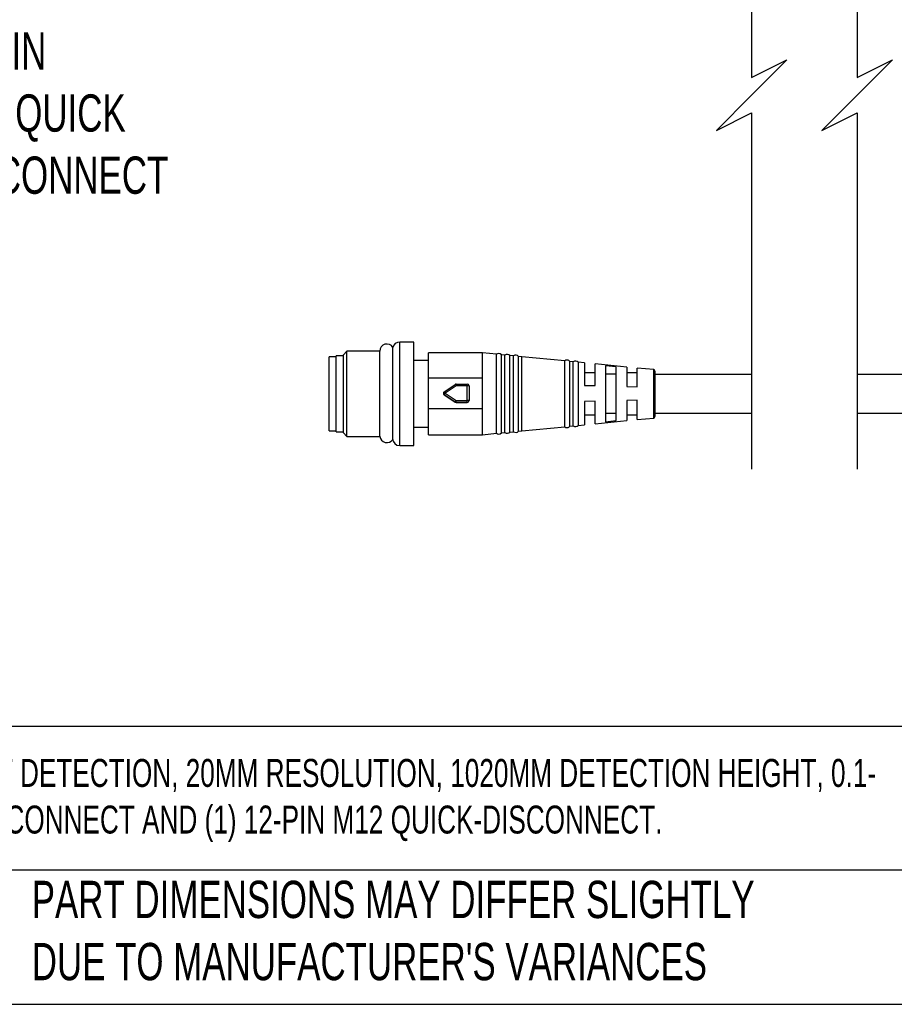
# Model space of a CAD drawing. Header units: millimetres. Extents: x 16 to 683, y 16 to 524.
# Tile 2 of 17: x 136 to 260, y 16 to 156. Entities that reach past the tile are written whole.
import ezdxf

# ---------------------------------------------------------------- set-up
doc = ezdxf.new("R2010")
doc.units = ezdxf.units.MM
doc.header["$LTSCALE"] = 2.5
doc.layers.add('DIMENSIONS', color=140, linetype='Continuous', lineweight=25)
doc.layers.add('TEXT', color=140, linetype='Continuous', lineweight=25)
doc.styles.add('SLDTEXTSTYLE0', font='TXT', dxfattribs={"width": 0.7})

msp = doc.modelspace()

# ---------------------------------------------------------------- linework, layer by layer
for p, q in [((192.053, 109.892), (190.053, 109.892)), ((190.053, 102.653), (190.053, 109.892)), ((192.053, 102.653), (192.053, 109.892)), ((181.053, 107.792), (180.053, 107.792)), ((180.053, 102.542), (180.053, 107.792)), ((182.053, 107.942), (181.053, 107.942)), ((181.053, 97.142), (181.053, 107.942)), ((182.561, 108.593), (182.053, 108.085)), ((182.053, 96.999), (182.053, 108.085)), ((187.245, 108.593), (182.561, 108.593)), ((182.561, 96.491), (182.561, 108.593)), ((201.816, 108.342), (194.153, 108.342)), ((194.153, 104.786), (194.153, 108.342)), ((203.789, 108.15), (201.816, 108.342)), ((201.816, 104.786), (201.816, 108.342)), ((203.789, 102.626), (203.789, 108.15)), ((204.999, 108.032), (204.49, 108.082)), ((204.49, 102.625), (204.49, 108.082)), ((204.999, 102.625), (204.999, 108.032)), ((206.209, 107.914), (205.705, 107.963)), ((205.705, 102.624), (205.705, 107.963)), ((206.209, 102.623), (206.209, 107.914)), ((207.419, 107.797), (206.921, 107.845)), ((206.921, 102.622), (206.921, 107.845)), ((213.485, 107.208), (207.419, 107.797)), ((207.419, 97.288), (207.419, 107.797)), ((194.153, 107.292), (192.053, 107.292)), ((213.485, 102.612), (213.485, 107.22)), ((214.7, 107.09), (214.212, 107.138)), ((214.212, 97.947), (214.212, 107.138)), ((214.7, 97.994), (214.7, 107.09)), ((215.414, 107.021), (215.414, 98.063)), ((216.313, 106.931), (215.414, 107.018)), ((216.313, 106.931), (216.313, 103.742)), ((222.313, 106.346), (217.803, 106.786)), ((217.803, 103.702), (217.803, 106.786)), ((220.803, 106.379), (219.303, 106.53)), ((219.303, 106.53), (219.303, 98.584)), ((220.803, 98.735), (220.803, 106.379)), ((222.313, 106.346), (222.313, 103.582)), ((217.803, 105.542), (216.313, 105.542)), ((219.303, 105.385), (220.803, 105.385)), ((223.803, 105.542), (222.313, 105.542)), ((226.123, 105.976), (223.803, 106.201)), ((223.803, 103.542), (223.803, 106.201)), ((226.123, 99.109), (226.123, 105.976)), ((226.303, 105.776), (226.303, 102.591)), ((240.029, 105.292), (226.303, 105.292)), ((273.796, 105.292), (255.029, 105.292)), ((201.816, 104.786), (194.153, 104.786)), ((194.153, 100.46), (194.153, 104.786)), ((196.374, 102.834), (197.921, 103.883)), ((198.062, 103.68), (196.515, 102.631)), ((198.062, 103.926), (198.062, 103.68)), ((198.062, 103.926), (199.651, 103.926)), ((199.651, 103.68), (198.062, 103.68)), ((199.651, 103.68), (199.651, 103.926)), ((199.651, 101.582), (199.651, 103.68)), ((199.901, 103.676), (199.901, 101.578)), ((201.816, 100.46), (201.816, 104.786)), ((216.313, 103.742), (217.803, 103.702)), ((222.313, 103.582), (223.803, 103.542)), ((180.053, 97.292), (180.053, 102.542)), ((190.053, 95.192), (190.053, 102.653)), ((192.053, 95.192), (192.053, 102.653)), ((196.265, 102.627), (196.265, 102.623)), ((197.921, 101.371), (196.374, 102.42)), ((196.374, 102.42), (196.374, 102.416)), ((196.374, 102.416), (197.921, 101.367)), ((196.515, 102.631), (198.062, 101.582)), ((203.789, 96.934), (203.789, 102.626)), ((204.49, 97.002), (204.49, 102.625)), ((204.999, 97.052), (204.999, 102.625)), ((205.705, 97.121), (205.705, 102.624)), ((206.209, 97.17), (206.209, 102.623)), ((206.921, 97.239), (206.921, 102.622)), ((213.485, 97.864), (213.485, 102.612)), ((226.303, 102.591), (226.303, 99.308)), ((197.921, 101.367), (197.921, 101.371)), ((198.062, 101.328), (198.062, 101.582)), ((198.062, 101.582), (199.651, 101.582)), ((199.651, 101.328), (198.062, 101.328)), ((198.062, 101.328), (198.062, 101.324)), ((198.062, 101.324), (199.651, 101.324)), ((199.651, 101.328), (199.651, 101.582)), ((199.651, 101.324), (199.651, 101.328)), ((199.901, 101.578), (199.901, 101.574)), ((217.803, 101.506), (216.313, 101.47)), ((216.313, 101.47), (216.313, 98.154)), ((217.803, 98.299), (217.803, 101.506)), ((223.803, 101.648), (222.313, 101.613)), ((222.313, 101.613), (222.313, 98.738)), ((223.803, 98.883), (223.803, 101.648)), ((194.153, 100.46), (201.816, 100.46)), ((194.153, 96.742), (194.153, 100.46)), ((201.816, 96.742), (201.816, 100.46)), ((216.313, 99.542), (217.803, 99.542)), ((220.803, 99.729), (219.303, 99.729)), ((222.313, 99.542), (223.803, 99.542)), ((226.303, 99.792), (240.029, 99.792)), ((255.029, 99.792), (273.796, 99.792)), ((207.419, 97.287), (213.485, 97.876)), ((214.212, 97.947), (214.7, 97.994)), ((215.414, 98.066), (216.313, 98.154)), ((217.803, 98.299), (222.313, 98.738)), ((219.303, 98.584), (220.803, 98.735)), ((223.803, 98.883), (226.123, 99.109)), ((180.053, 97.292), (181.053, 97.292)), ((181.053, 97.142), (182.053, 97.142)), ((182.053, 96.999), (182.561, 96.491)), ((182.561, 96.491), (187.245, 96.491)), ((192.053, 97.792), (194.153, 97.792)), ((194.153, 96.742), (201.816, 96.742)), ((201.816, 96.742), (203.789, 96.934)), ((204.49, 97.002), (204.999, 97.052)), ((205.705, 97.121), (206.209, 97.17)), ((206.921, 97.239), (207.419, 97.288)), ((190.053, 95.192), (192.053, 95.192))]:
    msp.add_line(p, q)
at = {"flags": 128}
msp.add_lwpolyline([(189.063, 96.053), (189.064, 96.607), (189.066, 98.076), (189.068, 99.776), (189.07, 101.084), (189.073, 102.742), (189.075, 104.197), (189.078, 105.57), (189.081, 107.327), (189.082, 108.16), (189.084, 108.734), (189.084, 109.138), (189.084, 109.138)], dxfattribs=at)
for centre, radius, start, end in [((188.235, 108.612), 1, 31.83141, 180.00069), ((190.053, 108.892), 1, 89.99678, 167.15749), ((204.104, 107.751), 0.508, 40.5937, 128.28379), ((205.317, 107.636), 0.508, 40.14794, 128.72955), ((206.53, 107.521), 0.508, 39.70436, 129.17306), ((213.809, 106.828), 0.508, 37.48979, 129.56652), ((215.022, 106.697), 0.508, 39.5695, 129.34463), ((226.103, 105.776), 0.2, 0.01744, 84.41669), ((198.062, 103.676), 0.25, 89.9993, 124.13687), ((199.651, 103.676), 0.25, 0.00258, 89.99998), ((199.713, 99.52), 4.16, 87.41647, 90.86062), ((196.515, 102.627), 0.25, 124.1417, 179.9835), ((196.515, 102.627), 0.25, 180.01679, 235.86398), ((196.515, 102.623), 0.25, 180.01765, 235.86398), ((190.524, 98.643), 7.197, 33.65111, 35.61671), ((204.451, 97.174), 7.762, 145.39959, 147.26799), ((198.062, 101.578), 0.25, 235.86313, 270.0007), ((198.062, 101.574), 0.25, 235.86313, 270.0007), ((199.713, 97.426), 4.156, 87.41414, 90.86125), ((199.651, 101.578), 0.25, 270.00051, 359.99693), ((199.651, 101.574), 0.25, 269.99966, 359.99777), ((226.103, 99.308), 0.2, 275.58517, 359.98177), ((213.809, 98.256), 0.508, 230.4325, 322.51119), ((215.022, 98.387), 0.508, 230.65518, 320.43128), ((188.235, 96.612), 1, 186.92199, 325.94146), ((204.104, 97.333), 0.508, 231.71537, 319.40654), ((205.317, 97.448), 0.508, 231.27064, 319.85127), ((206.53, 97.564), 0.508, 230.82694, 320.29564), ((190.053, 96.192), 1, 180.0003, 269.99884)]:
    msp.add_arc(centre, radius, start, end)
for points, knots in [([(187.236, 102.782), (187.236, 103.233), (187.235, 104.304), (187.235, 105.701), (187.235, 106.934), (187.235, 107.743), (187.235, 108.268), (187.235, 108.507), (187.235, 108.547)], [0, 0, 0, 0, 0.2345642, 0.5576484, 0.7267933, 0.8759605, 0.9789063, 1, 1, 1, 1]), ([(197.921, 103.883), (197.925, 103.878), (197.939, 103.859), (197.967, 103.817), (198.011, 103.754), (198.044, 103.706), (198.062, 103.68)], [0, 0, 0, 0, 0.0722927, 0.2878102, 0.6134594, 1, 1, 1, 1]), ([(187.242, 96.533), (187.242, 96.519), (187.242, 96.336), (187.241, 97.179), (187.241, 97.583), (187.239, 98.688), (187.238, 99.866), (187.237, 101.145), (187.237, 102.09), (187.236, 102.597), (187.236, 102.782)], [0, 0, 0, 0, 0.0057504, 0.0807286, 0.1747139, 0.3125901, 0.5502987, 0.7593099, 0.9123196, 1, 1, 1, 1]), ([(196.374, 102.42), (196.378, 102.426), (196.391, 102.447), (196.42, 102.491), (196.463, 102.555), (196.497, 102.604), (196.515, 102.631)], [0, 0, 0, 0, 0.0799256, 0.2979889, 0.6210993, 1, 1, 1, 1])]:
    msp.add_open_spline(points, degree=3, knots=knots)
at = {"layer": 'DIMENSIONS', "color": 140}
for p, q in [((240.029, 198.03), (240.029, 147.442)), ((255.029, 198.03), (255.029, 147.442)), ((240.029, 147.442), (245.029, 149.942)), ((245.029, 149.942), (240.029, 144.942)), ((255.029, 147.442), (260.029, 149.942)), ((260.029, 149.942), (255.029, 144.942)), ((240.029, 144.942), (235.029, 139.942)), ((255.029, 144.942), (250.029, 139.942)), ((235.029, 139.942), (240.029, 142.442)), ((240.029, 142.442), (240.029, 91.855)), ((250.029, 139.942), (255.029, 142.442)), ((255.029, 142.442), (255.029, 91.855))]:
    msp.add_line(p, q, dxfattribs=at)
at = {"layer": 'TEXT'}
for p, q in [((682.625, 55.315), (15.875, 55.315)), ((682.625, 34.925), (15.875, 34.925)), ((15.875, 15.875), (682.625, 15.875))]:
    msp.add_line(p, q, dxfattribs=at)

# ---------------------------------------------------------------- texts
at = {"layer": 'DIMENSIONS', "insert": (124.443, 153.877), "char_height": 5.29167, "attachment_point": 1, "style": 'SLDTEXTSTYLE0'}
msp.add_mtext('12-PIN^JM12 QUICK^JDISCONNECT', dxfattribs=at)
at = {"layer": 'TEXT', "attachment_point": 1, "style": 'SLDTEXTSTYLE0'}
for s, insert, char_height in [('PROSENSE FLG LIGHT GRID, SENDER/RECEIVER PAIR, OBJECT DETECTION, 20MM RESOLUTION, 1020MM DETECTION HEIGHT, 0.1-^J10M OPERATING DISTANCE, NPN/PNP, (1) 8-PIN M12 QUICK-DISCONNECT AND (1) 12-PIN M12 QUICK-DISCONNECT.', (19.914, 50.706), 3.96875), ("PART DIMENSIONS MAY DIFFER SLIGHTLY ^JDUE TO MANUFACTURER'S VARIANCES", (137.798, 33.41), 5.29167)]:
    msp.add_mtext(s, dxfattribs=dict(at, insert=insert, char_height=char_height))

doc.saveas('drawing.dxf')
